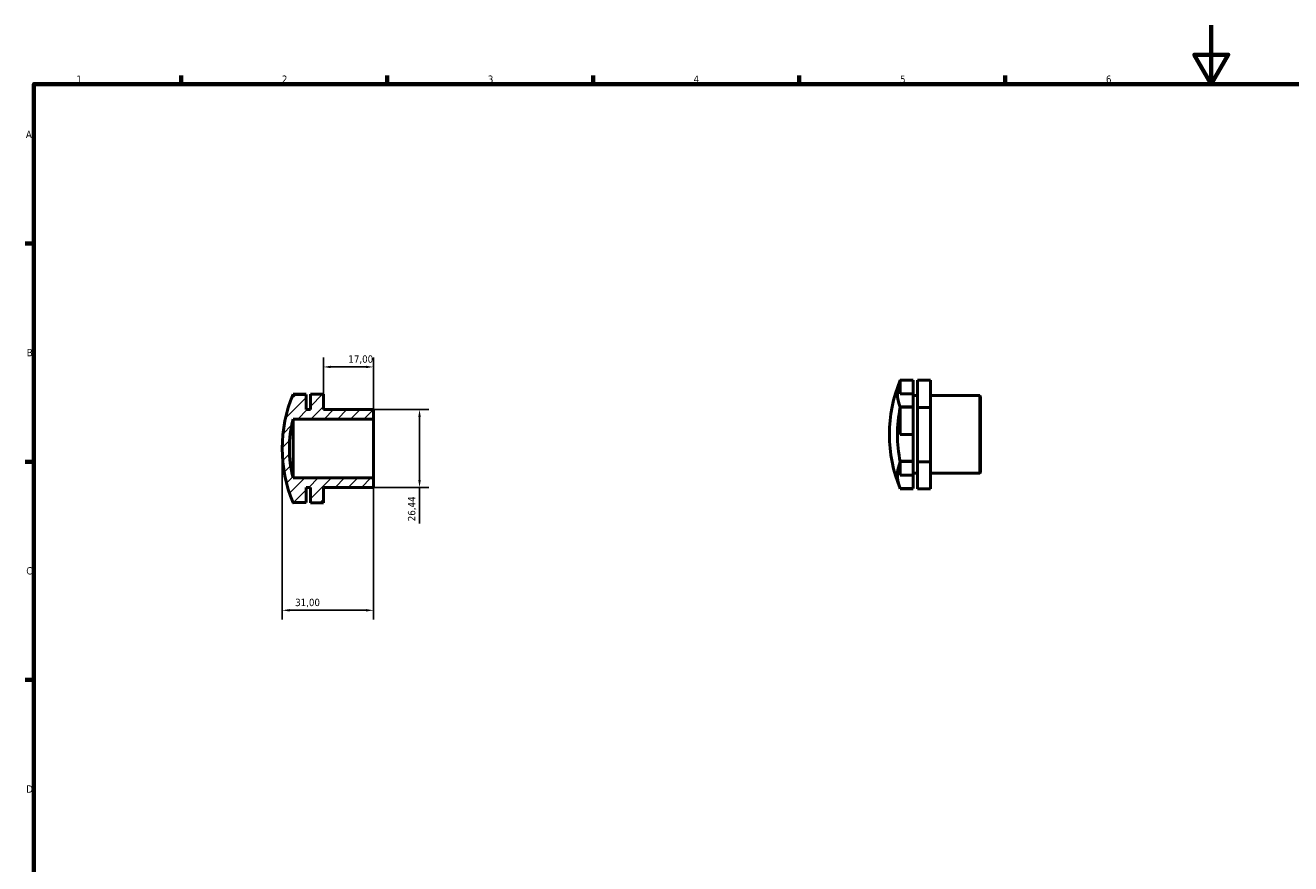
# Model space of a CAD drawing. Header units: millimetres. Extents: x 0 to 895, y 0 to 594.
# Tile 2 of 3: x 17 to 448, y 309 to 594. Entities that reach past the tile are written whole.
import ezdxf

# ---------------------------------------------------------------- set-up
doc = ezdxf.new("R2010")
doc.units = ezdxf.units.MM
for name, color, linetype, lineweight in [('Border (ISO)', 7, 'Continuous', 70), ('Dimension (ISO)', 7, 'Continuous', 25), ('Hatch (ISO)', 7, 'Continuous', 18), ('Visible (ISO)', 7, 'Continuous', 50)]:
    doc.layers.add(name, color=color, linetype=linetype, lineweight=lineweight)
doc.styles.add('Note Text (ISO)', font='tahoma.ttf')
doc.dimstyles.new('Default (ISO)', dxfattribs={"dimtxt": 2.5, "dimasz": 2.5, "dimexe": 3.175, "dimexo": 0, "dimgap": 0.762, "dimtad": 1, "dimrnd": 1e-08, "dimzin": 0, "dimtxsty": 'Note Text (ISO)', "dimcen": 0.09, "dimdle": 10, "dimclrd": 256, "dimclre": 256, "dimclrt": 232, "dimazin": 0, "dimtfac": 1.40208, "dimtmove": 0, "dimatfit": 3, "dimfxl": 1, "dimtolj": 1, "dimtzin": 0, "dimlwd": -1, "dimlwe": -1, "dimarcsym": 0})

# ---------------------------------------------------------------- blocks, each defined once
blk = doc.blocks.new('Borders Default Border')
at = {"layer": 'Border (ISO)'}
for p, q in [((70.08, 574), (70.08, 576.9)), ((140.17, 574), (140.17, 576.9)), ((210.25, 574), (210.25, 576.9)), ((280.33, 574), (280.33, 576.9)), ((350.42, 574), (350.42, 576.9)), ((20, 519.75), (17.1, 519.75)), ((20, 445.5), (17.1, 445.5)), ((20, 371.25), (17.1, 371.25))]:
    blk.add_line(p, q, dxfattribs=at)
at = {"layer": 'Border (ISO)', "flags": 128}
for points in [[(420.5, 594), (420.5, 574), (414.73, 584), (426.27, 584), (420.5, 574)], [(20, 20), (20, 574), (821, 574), (821, 20), (20, 20)]]:
    blk.add_lwpolyline(points, dxfattribs=at)
at = {"layer": 'Border (ISO)', "color": 232, "true_color": 0xca0064, "char_height": 2.5, "attachment_point": 7, "style": 'Note Text (ISO)'}
for s, insert in [('1', (34.48, 574.4)), ('2', (104.37, 574.4)), ('3', (174.43, 574.35)), ('4', (244.42, 574.4)), ('5', (314.64, 574.35)), ('6', (384.66, 574.35)), ('A', (17.29, 555.62)), ('B', (17.59, 481.37)), ('C', (17.43, 407.08)), ('D', (17.43, 332.88))]:
    blk.add_mtext(s, dxfattribs=dict(at, insert=insert))
blk = doc.blocks.new('*D7')
at = {"layer": 'Defpoints', "color": 0, "transparency": 16777216}
for p in [(135.19, 463.22), (135.19, 436.78), (151.19, 436.78)]:
    blk.add_point(p, dxfattribs=at)
at = {"layer": 'Dimension (ISO)', "transparency": 16777216}
for p, q in [((135.19, 463.22), (154.37, 463.22)), ((151.19, 460.72), (151.19, 439.28)), ((135.19, 436.78), (154.37, 436.78)), ((151.19, 436.78), (151.19, 424.47))]:
    blk.add_line(p, q, dxfattribs=at)
for points in [[(150.77, 460.72), (151.61, 460.72), (151.19, 463.22)], [(150.77, 439.28), (151.61, 439.28), (151.19, 436.78)]]:
    blk.add_solid(points, dxfattribs=at)
at = {"layer": 'Dimension (ISO)', "color": 232, "true_color": 0xca0064, "transparency": 16777216, "insert": (147.25, 425.24), "char_height": 2.5, "attachment_point": 1, "rotation": 90, "style": 'Note Text (ISO)'}
blk.add_mtext('\\A1;26,44', dxfattribs=at)
blk = doc.blocks.new('*D8')
at = {"layer": 'Defpoints', "color": 0, "transparency": 16777216}
for p in [(104.5, 450), (135.5, 440), (104.5, 394.94)]:
    blk.add_point(p, dxfattribs=at)
at = {"layer": 'Dimension (ISO)', "transparency": 16777216}
for p, q in [((104.5, 450), (104.5, 391.76)), ((135.5, 440), (135.5, 391.76)), ((133, 394.94), (107, 394.94))]:
    blk.add_line(p, q, dxfattribs=at)
for points in [[(107, 395.36), (107, 394.52), (104.5, 394.94)], [(133, 395.36), (133, 394.52), (135.5, 394.94)]]:
    blk.add_solid(points, dxfattribs=at)
at = {"layer": 'Dimension (ISO)', "color": 232, "true_color": 0xca0064, "transparency": 16777216, "insert": (108.88, 398.87), "char_height": 2.5, "attachment_point": 1, "style": 'Note Text (ISO)'}
blk.add_mtext('\\A1;31,00', dxfattribs=at)
blk = doc.blocks.new('*D9')
at = {"layer": 'Defpoints', "color": 0, "transparency": 16777216}
for p in [(135.5, 477.75), (118.5, 468.44), (135.5, 460)]:
    blk.add_point(p, dxfattribs=at)
at = {"layer": 'Dimension (ISO)', "transparency": 16777216}
for p, q in [((118.5, 468.44), (118.5, 480.92)), ((135.5, 460), (135.5, 480.92)), ((121, 477.75), (133, 477.75))]:
    blk.add_line(p, q, dxfattribs=at)
for points in [[(121, 478.16), (121, 477.33), (118.5, 477.75)], [(133, 478.16), (133, 477.33), (135.5, 477.75)]]:
    blk.add_solid(points, dxfattribs=at)
at = {"layer": 'Dimension (ISO)', "color": 232, "true_color": 0xca0064, "transparency": 16777216, "insert": (126.98, 481.68), "char_height": 2.5, "attachment_point": 1, "style": 'Note Text (ISO)'}
blk.add_mtext('\\A1;17,00', dxfattribs=at)

msp = doc.modelspace()

# ---------------------------------------------------------------- hatches: boundary and pattern name
at = {"layer": 'Hatch (ISO)'}
h = msp.add_hatch(dxfattribs=at)
h.set_pattern_fill('ANSI31', color=256, scale=25.4, style=0)
h.set_pattern_definition([(45, (0, 0), (-2.245064, 2.245064), [])])
edge = h.paths.add_edge_path()
edge.add_line((135.5, 462.911), (135.19, 463.221))
edge.add_line((135.19, 463.221), (118.5, 463.221))
edge.add_line((118.5, 463.221), (118.5, 468.442))
edge.add_line((118.5, 468.442), (114.071, 468.442))
edge.add_line((114.071, 468.442), (114.071, 463.221))
edge.add_line((114.071, 463.221), (112.595, 463.221))
edge.add_line((112.595, 463.221), (112.595, 468.4))
edge.add_line((112.595, 468.4), (108.167, 468.4))
edge.add_line((108.167, 468.4), (108.167, 468.442))
edge.add_line((108.167, 468.442), (108.153, 468.442))
edge.add_ellipse((152.876, 450), major_axis=(-44.723, 18.442), ratio=1, start_angle=0, end_angle=44.8185)
edge.add_line((108.153, 431.558), (108.167, 431.558))
edge.add_line((108.167, 431.558), (108.167, 431.6))
edge.add_line((108.167, 431.6), (112.595, 431.6))
edge.add_line((112.595, 431.6), (112.595, 436.78))
edge.add_line((112.595, 436.78), (114.071, 436.78))
edge.add_line((114.071, 436.78), (114.071, 431.558))
edge.add_line((114.071, 431.558), (118.5, 431.558))
edge.add_line((118.5, 431.558), (118.5, 436.78))
edge.add_line((118.5, 436.78), (135.19, 436.78))
edge.add_line((135.19, 436.78), (135.5, 437.09))
edge.add_line((135.5, 437.09), (135.5, 440))
edge.add_line((135.5, 440), (108.167, 440))
edge.add_ellipse((147.65, 450), major_axis=(-39.484, -10), ratio=1, start_angle=331.57516, end_angle=360, ccw=False)
edge.add_line((108.167, 460), (135.5, 460))
edge.add_line((135.5, 460), (135.5, 462.911))

# ---------------------------------------------------------------- linework, layer by layer
at = {"layer": 'Visible (ISO)'}
for p, q in [((314.698, 473.251), (314.698, 468.649)), ((319.126, 473.251), (314.698, 473.251)), ((314.698, 473.251), (314.698, 473.251)), ((314.698, 473.25), (319.126, 473.25)), ((319.126, 473.25), (314.698, 473.25)), ((319.126, 473.197), (314.698, 473.197)), ((319.126, 473.25), (319.126, 473.251)), ((319.126, 473.25), (319.126, 473.25)), ((319.126, 468.649), (319.126, 473.197)), ((325.031, 473.251), (320.603, 473.251)), ((320.603, 473.251), (320.603, 463.964)), ((325.031, 463.964), (325.031, 473.251)), ((108.167, 468.442), (108.153, 468.442)), ((112.595, 468.475), (108.167, 468.475)), ((108.167, 468.475), (108.167, 468.474)), ((108.167, 468.474), (112.595, 468.474)), ((108.167, 468.474), (108.167, 468.474)), ((112.595, 468.474), (108.167, 468.474)), ((108.167, 468.4), (108.167, 468.442)), ((112.595, 468.421), (108.167, 468.421)), ((112.595, 468.4), (108.167, 468.4)), ((112.595, 468.474), (112.595, 468.475)), ((112.595, 468.474), (112.595, 468.474)), ((112.595, 468.4), (112.595, 468.421)), ((112.595, 463.221), (112.595, 468.4)), ((118.5, 468.442), (114.071, 468.442)), ((114.071, 468.442), (114.071, 463.221)), ((118.5, 463.221), (118.5, 468.442)), ((314.698, 468.649), (319.126, 468.649)), ((319.126, 468.649), (319.126, 464.128)), ((319.126, 467.997), (320.603, 467.997)), ((325.031, 467.997), (341.721, 467.997)), ((341.721, 441.556), (341.721, 467.997)), ((342.031, 467.687), (341.721, 467.997)), ((342.031, 467.687), (342.031, 441.866)), ((114.071, 463.221), (112.595, 463.221)), ((135.19, 463.221), (118.5, 463.221)), ((135.5, 462.911), (135.19, 463.221)), ((135.5, 460), (135.5, 462.911)), ((319.126, 464.128), (314.698, 464.128)), ((314.698, 464.128), (314.698, 464.127)), ((314.698, 464.128), (314.698, 464.128)), ((319.126, 464.128), (314.698, 464.128)), ((314.698, 464.127), (319.126, 464.127)), ((314.698, 464.018), (314.698, 463.964)), ((319.126, 464.018), (314.698, 464.018)), ((314.698, 463.964), (314.698, 463.963)), ((314.698, 463.963), (314.698, 454.808)), ((319.126, 464.127), (319.126, 464.128)), ((319.126, 464.128), (319.126, 464.128)), ((319.126, 464.127), (319.126, 464.018)), ((319.126, 454.808), (319.126, 464.018)), ((325.031, 463.964), (320.603, 463.964)), ((320.603, 463.964), (320.603, 445.488)), ((325.031, 445.488), (325.031, 463.964)), ((108.167, 460), (135.5, 460)), ((108.167, 440), (108.167, 460)), ((135.5, 440), (135.5, 460)), ((314.698, 454.808), (319.126, 454.808)), ((319.126, 454.808), (319.126, 445.654)), ((319.126, 445.654), (314.698, 445.654)), ((314.698, 445.654), (314.698, 445.653)), ((319.126, 445.653), (314.698, 445.653)), ((314.698, 445.653), (314.698, 445.652)), ((314.698, 445.652), (319.126, 445.652)), ((314.698, 445.598), (314.698, 445.489)), ((319.126, 445.598), (314.698, 445.598)), ((314.698, 445.489), (314.698, 445.488)), ((314.698, 445.488), (314.698, 440.935)), ((319.126, 445.653), (319.126, 445.654)), ((319.126, 445.652), (319.126, 445.653)), ((319.126, 445.652), (319.126, 445.598)), ((319.126, 440.935), (319.126, 445.598)), ((325.031, 445.488), (320.603, 445.488)), ((320.603, 445.488), (320.603, 436.301)), ((325.031, 436.301), (325.031, 445.488)), ((135.5, 440), (108.167, 440)), ((135.5, 437.09), (135.5, 440)), ((314.698, 440.935), (319.126, 440.935)), ((319.126, 441.556), (320.603, 441.556)), ((319.126, 440.935), (319.126, 436.355)), ((325.031, 441.556), (341.721, 441.556)), ((342.031, 441.866), (341.721, 441.556)), ((112.595, 431.6), (112.595, 436.78)), ((112.595, 436.78), (114.071, 436.78)), ((114.071, 436.78), (114.071, 431.558)), ((118.5, 431.558), (118.5, 436.78)), ((118.5, 436.78), (135.19, 436.78)), ((135.19, 436.78), (135.5, 437.09)), ((314.698, 436.355), (314.698, 436.302)), ((319.126, 436.355), (314.698, 436.355)), ((319.126, 436.302), (314.698, 436.302)), ((314.698, 436.302), (314.698, 436.301)), ((319.126, 436.301), (314.698, 436.301)), ((319.126, 436.301), (319.126, 436.302)), ((325.031, 436.301), (320.603, 436.301)), ((108.153, 431.558), (108.167, 431.558)), ((108.167, 431.558), (108.167, 431.6)), ((108.167, 431.6), (112.595, 431.6)), ((108.167, 431.558), (108.167, 431.526)), ((114.071, 431.558), (118.5, 431.558)), ((114.071, 431.558), (114.071, 431.525)), ((118.5, 431.525), (114.071, 431.525)), ((118.5, 431.525), (118.5, 431.558))]:
    msp.add_line(p, q, dxfattribs=at)
for centre, radius, start, end in [((359.408, 454.776), 48.376, 157.59075, 202.40925), ((152.876, 450), 48.376, 157.59075, 202.40925), ((147.65, 450), 40.73, 165.78758, 194.21242)]:
    msp.add_arc(centre, radius, start, end, dxfattribs=at)
for centre, ratio, start_param, end_param in [((359.408, 468.607), 0.5027026, 6.0794597, 6.4869109), ((359.408, 468.657), 0.4972926, 6.0794597, 6.0809261), ((359.408, 454.726), 0.9999951, 6.0794597, 6.4869109), ((359.408, 440.895), 0.4972926, 6.0794597, 6.4869109), ((152.876, 436.119), 0.4972926, 0.2022592, 0.2037256)]:
    msp.add_ellipse(centre, major_axis=(-45.654, 0), ratio=ratio, start_param=start_param, end_param=end_param, dxfattribs=at)

# ---------------------------------------------------------------- block references
msp.add_blockref('Borders Default Border', (0, 0))

# ---------------------------------------------------------------- dimensions: what is measured, and where the dimension line sits
at = {"layer": 'Dimension (ISO)'}
for base, p1, p2, angle, override, picture, middle in [((135.5, 477.745), (118.5, 468.442), (135.5, 460), 180, {"dimdec": 2, "dimtp": 0, "dimtm": 0, "dimtdec": 2, "dimtofl": 0, "dimatfit": 1}, '*D9', (131, 477.745)), ((151.19, 436.78), (135.19, 463.221), (135.19, 436.78), 90, {"dimdec": 2, "dimtp": 0, "dimtm": 0, "dimtdec": 2, "dimtofl": 0, "dimatfit": 2}, '*D7', (151.19, 429.377)), ((104.5, 394.939), (135.5, 440), (104.5, 450), 180, {"dimdec": 2, "dimtp": 0, "dimtm": 0, "dimtdec": 2, "dimtofl": 0, "dimatfit": 1}, '*D8', (113, 394.939))]:
    dim = msp.add_linear_dim(base=base, p1=p1, p2=p2, angle=angle, dimstyle='Default (ISO)', override=override, dxfattribs=at)
    dim.commit()
    dim.dimension.update_dxf_attribs({"geometry": picture, "text_midpoint": middle, "dimtype": 160})

doc.saveas('drawing.dxf')
